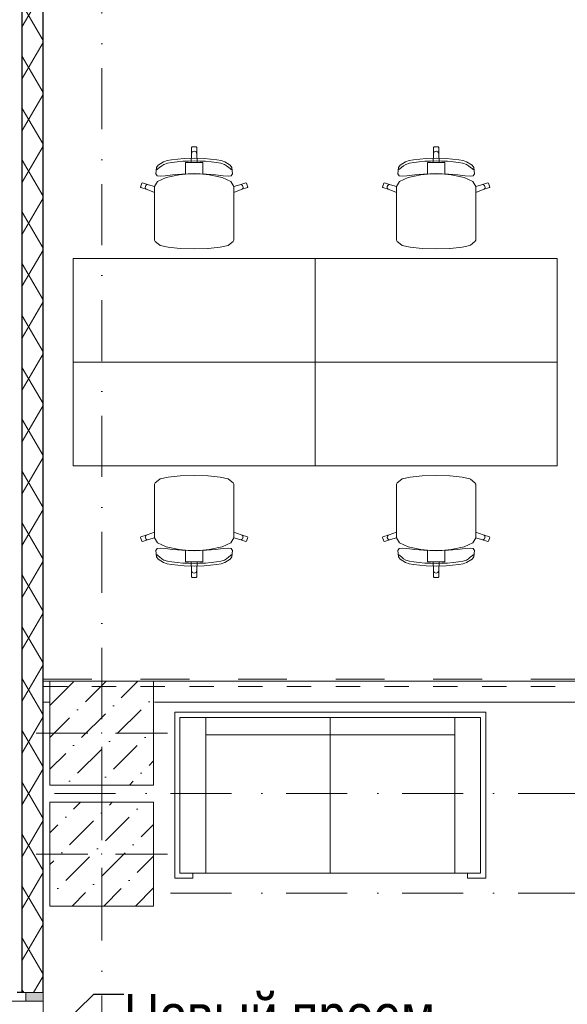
# Model space of a CAD drawing. Header units: millimetres. Extents: x -59761 to 112741, y -57975 to 46221.
# Tile 9 of 256: x -9025 to -5856, y -28218 to -22523. Entities that reach past the tile are written whole.
import ezdxf

# ---------------------------------------------------------------- set-up
doc = ezdxf.new("R2010")
doc.units = ezdxf.units.MM
for name, pattern in [('Wipeout_Contour', [1000, 0, -1000]), ('короткая штриховая', [282.222222, 141.111111, -141.111111]), ('Штриховая', [564.444447, 282.222223, -282.222223]), ('Штрихпунктирная', [670.277762, 352.777767, -176.388884, 0, -141.111112])]:
    doc.linetypes.add(name, pattern=pattern)
for name, color, linetype in [('Аннотация - План мебели', 7, 'Continuous'), ('Интерьер - Мебель', 7, 'Continuous'), ('Конструктив - ГКЛ', 7, 'Continuous'), ('Конструктив - Колонны', 7, 'Continuous'), ('Конструктив - Стены наружние фасад', 7, 'Continuous'), ('Элемент модели - Границы зон', 7, 'Continuous'), ('Элемент Модели - Зона', 7, 'Continuous'), ('Элемент Модели - Оси', 2, 'Continuous')]:
    doc.layers.add(name, color=color, linetype=linetype)
doc.styles.get("Standard").update_dxf_attribs({"font": 'arial.ttf'})
doc.styles.add('СГЕНЕРИР_СТИЛЬ_6', font='ARIALN.TTF')
doc.dimstyles.new('СГЕНЕРИР_СТИЛЬ__4', dxfattribs={"dimtxt": 0.18, "dimasz": 182.4, "dimexe": 0.18, "dimexo": 0.0625, "dimgap": 0.09, "dimtad": 0, "dimtih": 1, "dimtoh": 1, "dimdec": 4, "dimzin": 0, "dimdsep": 46, "dimtxsty": 'Standard', "dimcen": 0.09, "dimadec": 0, "dimazin": 0, "dimtfac": 1, "dimtdec": 4, "dimtmove": 0, "dimatfit": 3, "dimldrblk": 'ARROWHEAD_5', "dimfxl": 1, "dimtolj": 1, "dimtzin": 0, "dimarcsym": 0})
pattern_1 = [(45, (-45000, -54000), (-183.8478, 183.8478), [195, -65, 0, -65]), (45, (-44977.02, -53793.17), (-183.8478, 183.8478), [195, -65, 0, -65])]

# ---------------------------------------------------------------- blocks, each defined once
blk = doc.blocks.new('ARROWHEAD_5')
at = {"linetype": 'Continuous', "lineweight": 0}
blk.add_hatch(color=0, dxfattribs=at).paths.add_polyline_path([(-1, 0.2679), (0, 0), (-1, -0.2679)])
at = {"color": 0, "linetype": 'Continuous', "lineweight": 0}
blk.add_line((0, 0), (-1, 0), dxfattribs=at)

msp = doc.modelspace()

# ---------------------------------------------------------------- linework, layer by layer
at = {"layer": 'Интерьер - Мебель', "color": 7, "linetype": 'Continuous', "lineweight": 15}
for p, q in [((-8030.55, -23262.39), (-8027.53, -23259.4)), ((-8030.55, -23299.28), (-8030.55, -23262.39)), ((-8029.4, -23293.56), (-8026.13, -23288.71)), ((-8027.53, -23259.4), (-8015.46, -23259.4)), ((-8026.13, -23288.71), (-8021.23, -23285.46)), ((-8021.23, -23285.46), (-8015.46, -23284.33)), ((-8003.38, -23259.4), (-8015.46, -23259.4)), ((-8009.68, -23285.46), (-8015.46, -23284.33)), ((-8004.78, -23288.71), (-8009.68, -23285.46)), ((-8001.51, -23293.56), (-8004.78, -23288.71)), ((-8000.36, -23262.39), (-8003.38, -23259.4)), ((-8000.36, -23299.28), (-8000.36, -23262.39)), ((-6630.55, -23262.39), (-6627.53, -23259.4)), ((-6630.55, -23299.28), (-6630.55, -23262.39)), ((-6629.4, -23293.56), (-6626.13, -23288.71)), ((-6627.53, -23259.4), (-6615.46, -23259.4)), ((-6626.13, -23288.71), (-6621.23, -23285.46)), ((-6621.23, -23285.46), (-6615.46, -23284.33)), ((-6603.38, -23259.4), (-6615.46, -23259.4)), ((-6609.68, -23285.46), (-6615.46, -23284.33)), ((-6604.78, -23288.71), (-6609.68, -23285.46)), ((-6601.51, -23293.56), (-6604.78, -23288.71)), ((-6600.36, -23262.39), (-6603.38, -23259.4)), ((-6600.36, -23299.28), (-6600.36, -23262.39)), ((-8223.02, -23365.44), (-8191.99, -23345.38)), ((-8191.99, -23345.38), (-8172.04, -23338.12)), ((-8172.04, -23338.12), (-8146.16, -23333.32)), ((-8143.98, -23348.92), (-8169.93, -23353.86)), ((-8146.16, -23333.32), (-8072.96, -23326.34)), ((-8114, -23345.23), (-8143.98, -23348.92)), ((-8081.55, -23342.69), (-8114, -23345.23)), ((-8048.18, -23341.23), (-8081.55, -23342.69)), ((-8072.96, -23326.34), (-8015.46, -23324.16)), ((-8065.77, -23379.06), (-8065.77, -23349.14)), ((-8065.77, -23349.14), (-8032.35, -23349.14)), ((-8015.46, -23340.76), (-8048.18, -23341.23)), ((-8032.35, -23349.14), (-8030.55, -23299.28)), ((-8032.35, -23349.14), (-8015.46, -23349.14)), ((-8030.55, -23299.28), (-8029.4, -23293.56)), ((-7957.96, -23326.34), (-8015.46, -23324.16)), ((-8015.46, -23340.76), (-7982.73, -23341.23)), ((-7998.56, -23349.14), (-8015.46, -23349.14)), ((-8000.36, -23299.28), (-8001.51, -23293.56)), ((-7998.56, -23349.14), (-8000.36, -23299.28)), ((-7965.14, -23349.14), (-7998.56, -23349.14)), ((-7982.73, -23341.23), (-7949.37, -23342.69)), ((-7965.14, -23379.06), (-7965.14, -23349.14)), ((-7884.75, -23333.32), (-7957.96, -23326.34)), ((-7949.37, -23342.69), (-7916.91, -23345.23)), ((-7916.91, -23345.23), (-7886.93, -23348.92)), ((-7886.93, -23348.92), (-7860.99, -23353.86)), ((-7858.87, -23338.12), (-7884.75, -23333.32)), ((-7838.92, -23345.38), (-7858.87, -23338.12)), ((-7807.89, -23365.44), (-7838.92, -23345.38)), ((-6823.02, -23365.44), (-6791.99, -23345.38)), ((-6791.99, -23345.38), (-6772.04, -23338.12)), ((-6772.04, -23338.12), (-6746.16, -23333.32)), ((-6743.98, -23348.92), (-6769.93, -23353.86)), ((-6746.16, -23333.32), (-6672.96, -23326.34)), ((-6714, -23345.23), (-6743.98, -23348.92)), ((-6681.55, -23342.69), (-6714, -23345.23)), ((-6648.18, -23341.23), (-6681.55, -23342.69)), ((-6672.96, -23326.34), (-6615.46, -23324.16)), ((-6665.77, -23379.06), (-6665.77, -23349.14)), ((-6665.77, -23349.14), (-6632.35, -23349.14)), ((-6615.46, -23340.76), (-6648.18, -23341.23)), ((-6632.35, -23349.14), (-6630.55, -23299.28)), ((-6632.35, -23349.14), (-6615.46, -23349.14)), ((-6630.55, -23299.28), (-6629.4, -23293.56)), ((-6557.96, -23326.34), (-6615.46, -23324.16)), ((-6615.46, -23340.76), (-6582.73, -23341.23)), ((-6598.56, -23349.14), (-6615.46, -23349.14)), ((-6600.36, -23299.28), (-6601.51, -23293.56)), ((-6598.56, -23349.14), (-6600.36, -23299.28)), ((-6565.14, -23349.14), (-6598.56, -23349.14)), ((-6582.73, -23341.23), (-6549.37, -23342.69)), ((-6565.14, -23379.06), (-6565.14, -23349.14)), ((-6484.75, -23333.32), (-6557.96, -23326.34)), ((-6549.37, -23342.69), (-6516.91, -23345.23)), ((-6516.91, -23345.23), (-6486.93, -23348.92)), ((-6486.93, -23348.92), (-6460.99, -23353.86)), ((-6458.87, -23338.12), (-6484.75, -23333.32)), ((-6438.92, -23345.38), (-6458.87, -23338.12)), ((-6407.89, -23365.44), (-6438.92, -23345.38)), ((-8236.85, -23414.71), (-8233.56, -23378.63)), ((-8230.47, -23389.19), (-8234.22, -23391.81)), ((-8233.56, -23378.63), (-8223.02, -23365.44)), ((-8224.22, -23384.04), (-8230.47, -23389.19)), ((-8215.18, -23377.88), (-8224.22, -23384.04)), ((-8203.48, -23367.81), (-8215.18, -23377.88)), ((-8190.28, -23360.13), (-8203.48, -23367.81)), ((-8169.93, -23353.86), (-8190.28, -23360.13)), ((-8065.77, -23417.77), (-8065.77, -23379.06)), ((-7965.14, -23417.77), (-7965.14, -23379.06)), ((-7860.99, -23353.86), (-7840.64, -23360.13)), ((-7840.64, -23360.13), (-7827.44, -23367.81)), ((-7827.44, -23367.81), (-7815.73, -23377.88)), ((-7815.73, -23377.88), (-7806.69, -23384.04)), ((-7797.36, -23378.63), (-7807.89, -23365.44)), ((-7806.69, -23384.04), (-7800.44, -23389.19)), ((-7800.44, -23389.19), (-7796.69, -23391.81)), ((-7794.06, -23414.71), (-7797.36, -23378.63)), ((-6836.85, -23414.71), (-6833.56, -23378.63)), ((-6830.47, -23389.19), (-6834.22, -23391.81)), ((-6833.56, -23378.63), (-6823.02, -23365.44)), ((-6824.22, -23384.04), (-6830.47, -23389.19)), ((-6815.18, -23377.88), (-6824.22, -23384.04)), ((-6803.48, -23367.81), (-6815.18, -23377.88)), ((-6790.28, -23360.13), (-6803.48, -23367.81)), ((-6769.93, -23353.86), (-6790.28, -23360.13)), ((-6665.77, -23417.77), (-6665.77, -23379.06)), ((-6565.14, -23417.77), (-6565.14, -23379.06)), ((-6460.99, -23353.86), (-6440.64, -23360.13)), ((-6440.64, -23360.13), (-6427.44, -23367.81)), ((-6427.44, -23367.81), (-6415.73, -23377.88)), ((-6415.73, -23377.88), (-6406.69, -23384.04)), ((-6397.36, -23378.63), (-6407.89, -23365.44)), ((-6406.69, -23384.04), (-6400.44, -23389.19)), ((-6400.44, -23389.19), (-6396.69, -23391.81)), ((-6394.06, -23414.71), (-6397.36, -23378.63)), ((-8244.61, -23487.67), (-8227.28, -23459.81)), ((-8230.14, -23426.26), (-8236.85, -23414.71)), ((-8212.91, -23429.31), (-8230.14, -23426.26)), ((-8227.28, -23459.81), (-8177.58, -23436.03)), ((-8184, -23426.72), (-8212.91, -23429.31)), ((-8138.69, -23420.9), (-8184, -23426.72)), ((-8177.58, -23436.03), (-8103.19, -23420.15)), ((-8087.75, -23416.23), (-8138.69, -23420.9)), ((-8103.19, -23420.15), (-8065.77, -23417.77)), ((-8015.46, -23413.9), (-8087.75, -23416.23)), ((-8065.77, -23417.77), (-8015.46, -23414.57)), ((-8015.46, -23413.9), (-7943.16, -23416.23)), ((-7965.14, -23417.77), (-8015.46, -23414.57)), ((-7927.72, -23420.15), (-7965.14, -23417.77)), ((-7943.16, -23416.23), (-7892.23, -23420.9)), ((-7853.34, -23436.03), (-7927.72, -23420.15)), ((-7892.23, -23420.9), (-7846.92, -23426.72)), ((-7803.64, -23459.81), (-7853.34, -23436.03)), ((-7846.92, -23426.72), (-7818, -23429.31)), ((-7818, -23429.31), (-7800.78, -23426.26)), ((-7786.31, -23487.67), (-7803.64, -23459.81)), ((-7800.78, -23426.26), (-7794.06, -23414.71)), ((-6844.61, -23487.67), (-6827.28, -23459.81)), ((-6830.14, -23426.26), (-6836.85, -23414.71)), ((-6812.91, -23429.31), (-6830.14, -23426.26)), ((-6827.28, -23459.81), (-6777.58, -23436.03)), ((-6784, -23426.72), (-6812.91, -23429.31)), ((-6738.69, -23420.9), (-6784, -23426.72)), ((-6777.58, -23436.03), (-6703.19, -23420.15)), ((-6687.75, -23416.23), (-6738.69, -23420.9)), ((-6703.19, -23420.15), (-6665.77, -23417.77)), ((-6615.46, -23413.9), (-6687.75, -23416.23)), ((-6665.77, -23417.77), (-6615.46, -23414.57)), ((-6615.46, -23413.9), (-6543.16, -23416.23)), ((-6565.14, -23417.77), (-6615.46, -23414.57)), ((-6527.72, -23420.15), (-6565.14, -23417.77)), ((-6543.16, -23416.23), (-6492.23, -23420.9)), ((-6453.34, -23436.03), (-6527.72, -23420.15)), ((-6492.23, -23420.9), (-6446.92, -23426.72)), ((-6403.64, -23459.81), (-6453.34, -23436.03)), ((-6446.92, -23426.72), (-6418, -23429.31)), ((-6418, -23429.31), (-6400.78, -23426.26)), ((-6386.31, -23487.67), (-6403.64, -23459.81)), ((-6400.78, -23426.26), (-6394.06, -23414.71)), ((-8325.46, -23491.27), (-8317.99, -23468.51)), ((-8323.52, -23495.04), (-8325.46, -23491.27)), ((-8288.11, -23506.44), (-8323.52, -23495.04)), ((-8317.99, -23468.51), (-8314.19, -23466.59)), ((-8314.19, -23466.59), (-8278.78, -23477.99)), ((-8298.49, -23493.39), (-8297.8, -23487.59)), ((-8296.89, -23499.01), (-8298.49, -23493.39)), ((-8297.8, -23487.59), (-8294.92, -23482.5)), ((-8293.24, -23503.59), (-8296.89, -23499.01)), ((-8294.92, -23482.5), (-8290.29, -23478.89)), ((-8288.11, -23506.44), (-8293.24, -23503.59)), ((-8290.29, -23478.89), (-8284.63, -23477.3)), ((-8244.73, -23522.12), (-8288.11, -23506.44)), ((-8284.63, -23477.3), (-8278.78, -23477.99)), ((-8278.78, -23477.99), (-8244.61, -23487.67)), ((-8244.73, -23487.86), (-8244.61, -23487.67)), ((-8244.73, -23487.86), (-8244.73, -23522.12)), ((-7752.14, -23477.99), (-7786.31, -23487.67)), ((-7786.18, -23487.86), (-7786.31, -23487.67)), ((-7786.18, -23487.86), (-7786.18, -23522.12)), ((-7786.18, -23522.12), (-7742.81, -23506.44)), ((-7716.72, -23466.59), (-7752.14, -23477.99)), ((-7746.29, -23477.3), (-7752.14, -23477.99)), ((-7740.62, -23478.89), (-7746.29, -23477.3)), ((-7742.81, -23506.44), (-7707.39, -23495.04)), ((-7742.81, -23506.44), (-7737.67, -23503.59)), ((-7735.99, -23482.5), (-7740.62, -23478.89)), ((-7737.67, -23503.59), (-7734.02, -23499.01)), ((-7733.12, -23487.59), (-7735.99, -23482.5)), ((-7734.02, -23499.01), (-7732.42, -23493.39)), ((-7732.42, -23493.39), (-7733.12, -23487.59)), ((-7712.92, -23468.51), (-7716.72, -23466.59)), ((-7705.46, -23491.27), (-7712.92, -23468.51)), ((-7707.39, -23495.04), (-7705.46, -23491.27)), ((-6925.46, -23491.27), (-6917.99, -23468.51)), ((-6923.52, -23495.04), (-6925.46, -23491.27)), ((-6888.11, -23506.44), (-6923.52, -23495.04)), ((-6917.99, -23468.51), (-6914.19, -23466.59)), ((-6914.19, -23466.59), (-6878.78, -23477.99)), ((-6898.49, -23493.39), (-6897.8, -23487.59)), ((-6896.89, -23499.01), (-6898.49, -23493.39)), ((-6897.8, -23487.59), (-6894.92, -23482.5)), ((-6893.24, -23503.59), (-6896.89, -23499.01)), ((-6894.92, -23482.5), (-6890.29, -23478.89)), ((-6888.11, -23506.44), (-6893.24, -23503.59)), ((-6890.29, -23478.89), (-6884.63, -23477.3)), ((-6844.73, -23522.12), (-6888.11, -23506.44)), ((-6884.63, -23477.3), (-6878.78, -23477.99)), ((-6878.78, -23477.99), (-6844.61, -23487.67)), ((-6844.73, -23487.86), (-6844.61, -23487.67)), ((-6844.73, -23487.86), (-6844.73, -23522.12)), ((-6352.14, -23477.99), (-6386.31, -23487.67)), ((-6386.18, -23487.86), (-6386.31, -23487.67)), ((-6386.18, -23487.86), (-6386.18, -23522.12)), ((-6386.18, -23522.12), (-6342.81, -23506.44)), ((-6316.72, -23466.59), (-6352.14, -23477.99)), ((-6346.29, -23477.3), (-6352.14, -23477.99)), ((-6340.62, -23478.89), (-6346.29, -23477.3)), ((-6342.81, -23506.44), (-6307.39, -23495.04)), ((-6342.81, -23506.44), (-6337.67, -23503.59)), ((-6335.99, -23482.5), (-6340.62, -23478.89)), ((-6337.67, -23503.59), (-6334.02, -23499.01)), ((-6333.12, -23487.59), (-6335.99, -23482.5)), ((-6334.02, -23499.01), (-6332.42, -23493.39)), ((-6332.42, -23493.39), (-6333.12, -23487.59)), ((-6312.92, -23468.51), (-6316.72, -23466.59)), ((-6305.46, -23491.27), (-6312.92, -23468.51)), ((-6307.39, -23495.04), (-6305.46, -23491.27)), ((-8244.73, -23731.23), (-8244.73, -23522.12)), ((-7786.18, -23731.23), (-7786.18, -23522.12)), ((-6844.73, -23731.23), (-6844.73, -23522.12)), ((-6386.18, -23731.23), (-6386.18, -23522.12)), ((-8244.73, -23767.31), (-8244.73, -23731.23)), ((-7786.18, -23767.31), (-7786.18, -23731.23)), ((-6844.73, -23767.31), (-6844.73, -23731.23)), ((-6386.18, -23767.31), (-6386.18, -23731.23)), ((-8244.73, -23798.35), (-8244.73, -23767.31)), ((-8240.18, -23806.95), (-8244.73, -23798.35)), ((-7790.73, -23806.95), (-7786.18, -23798.35)), ((-7786.18, -23798.35), (-7786.18, -23767.31)), ((-6844.73, -23798.35), (-6844.73, -23767.31)), ((-6840.18, -23806.95), (-6844.73, -23798.35)), ((-6390.73, -23806.95), (-6386.18, -23798.35)), ((-6386.18, -23798.35), (-6386.18, -23767.31)), ((-8213.38, -23828.11), (-8240.18, -23806.95)), ((-8211.25, -23828.99), (-8213.38, -23828.11)), ((-8165.31, -23839.68), (-8211.25, -23828.99)), ((-8096.55, -23846.82), (-8165.31, -23839.68)), ((-8095.49, -23846.92), (-8096.55, -23846.82)), ((-8015.46, -23849.4), (-8095.49, -23846.92)), ((-8015.46, -23849.4), (-7935.42, -23846.92)), ((-7935.42, -23846.92), (-7934.36, -23846.82)), ((-7934.36, -23846.82), (-7865.61, -23839.68)), ((-7865.61, -23839.68), (-7819.67, -23828.99)), ((-7819.67, -23828.99), (-7817.53, -23828.11)), ((-7817.53, -23828.11), (-7790.73, -23806.95)), ((-6813.38, -23828.11), (-6840.18, -23806.95)), ((-6811.25, -23828.99), (-6813.38, -23828.11)), ((-6765.31, -23839.68), (-6811.25, -23828.99)), ((-6696.55, -23846.82), (-6765.31, -23839.68)), ((-6695.49, -23846.92), (-6696.55, -23846.82)), ((-6615.46, -23849.4), (-6695.49, -23846.92)), ((-6615.46, -23849.4), (-6535.42, -23846.92)), ((-6535.42, -23846.92), (-6534.36, -23846.82)), ((-6534.36, -23846.82), (-6465.61, -23839.68)), ((-6465.61, -23839.68), (-6419.67, -23828.99)), ((-6419.67, -23828.99), (-6417.53, -23828.11)), ((-6417.53, -23828.11), (-6390.73, -23806.95)), ((-8165.31, -25169.12), (-8211.25, -25179.81)), ((-8096.55, -25161.97), (-8165.31, -25169.12)), ((-8095.49, -25161.87), (-8096.55, -25161.97)), ((-8015.46, -25159.4), (-8095.49, -25161.87)), ((-8015.46, -25159.4), (-7935.42, -25161.87)), ((-7935.42, -25161.87), (-7934.36, -25161.97)), ((-7934.36, -25161.97), (-7865.61, -25169.12)), ((-7865.61, -25169.12), (-7819.67, -25179.81)), ((-6765.31, -25169.12), (-6811.25, -25179.81)), ((-6696.55, -25161.97), (-6765.31, -25169.12)), ((-6695.49, -25161.87), (-6696.55, -25161.97)), ((-6615.46, -25159.4), (-6695.49, -25161.87)), ((-6615.46, -25159.4), (-6535.42, -25161.87)), ((-6535.42, -25161.87), (-6534.36, -25161.97)), ((-6534.36, -25161.97), (-6465.61, -25169.12)), ((-6465.61, -25169.12), (-6419.67, -25179.81)), ((-8240.18, -25201.84), (-8244.73, -25210.44)), ((-8244.73, -25210.44), (-8244.73, -25241.48)), ((-8213.38, -25180.68), (-8240.18, -25201.84)), ((-8211.25, -25179.81), (-8213.38, -25180.68)), ((-7819.67, -25179.81), (-7817.53, -25180.68)), ((-7817.53, -25180.68), (-7790.73, -25201.84)), ((-7790.73, -25201.84), (-7786.18, -25210.44)), ((-7786.18, -25210.44), (-7786.18, -25241.48)), ((-6840.18, -25201.84), (-6844.73, -25210.44)), ((-6844.73, -25210.44), (-6844.73, -25241.48)), ((-6813.38, -25180.68), (-6840.18, -25201.84)), ((-6811.25, -25179.81), (-6813.38, -25180.68)), ((-6419.67, -25179.81), (-6417.53, -25180.68)), ((-6417.53, -25180.68), (-6390.73, -25201.84)), ((-6390.73, -25201.84), (-6386.18, -25210.44)), ((-6386.18, -25210.44), (-6386.18, -25241.48)), ((-8244.73, -25241.48), (-8244.73, -25277.56)), ((-8244.73, -25277.56), (-8244.73, -25486.67)), ((-7786.18, -25241.48), (-7786.18, -25277.56)), ((-7786.18, -25277.56), (-7786.18, -25486.67)), ((-6844.73, -25241.48), (-6844.73, -25277.56)), ((-6844.73, -25277.56), (-6844.73, -25486.67)), ((-6386.18, -25241.48), (-6386.18, -25277.56)), ((-6386.18, -25277.56), (-6386.18, -25486.67)), ((-8288.11, -25502.35), (-8323.52, -25513.75)), ((-8296.89, -25509.79), (-8298.49, -25515.4)), ((-8293.24, -25505.2), (-8296.89, -25509.79)), ((-8288.11, -25502.35), (-8293.24, -25505.2)), ((-8244.73, -25486.67), (-8288.11, -25502.35)), ((-8244.73, -25520.93), (-8244.73, -25486.67)), ((-7786.18, -25520.93), (-7786.18, -25486.67)), ((-7786.18, -25486.67), (-7742.81, -25502.35)), ((-7742.81, -25502.35), (-7737.67, -25505.2)), ((-7742.81, -25502.35), (-7707.39, -25513.75)), ((-7737.67, -25505.2), (-7734.02, -25509.79)), ((-7734.02, -25509.79), (-7732.42, -25515.4)), ((-6888.11, -25502.35), (-6923.52, -25513.75)), ((-6896.89, -25509.79), (-6898.49, -25515.4)), ((-6893.24, -25505.2), (-6896.89, -25509.79)), ((-6888.11, -25502.35), (-6893.24, -25505.2)), ((-6844.73, -25486.67), (-6888.11, -25502.35)), ((-6844.73, -25520.93), (-6844.73, -25486.67)), ((-6386.18, -25520.93), (-6386.18, -25486.67)), ((-6386.18, -25486.67), (-6342.81, -25502.35)), ((-6342.81, -25502.35), (-6337.67, -25505.2)), ((-6342.81, -25502.35), (-6307.39, -25513.75)), ((-6337.67, -25505.2), (-6334.02, -25509.79)), ((-6334.02, -25509.79), (-6332.42, -25515.4)), ((-8323.52, -25513.75), (-8325.46, -25517.52)), ((-8325.46, -25517.52), (-8317.99, -25540.28)), ((-8317.99, -25540.28), (-8314.19, -25542.2)), ((-8314.19, -25542.2), (-8278.78, -25530.8)), ((-8298.49, -25515.4), (-8297.8, -25521.2)), ((-8297.8, -25521.2), (-8294.92, -25526.29)), ((-8294.92, -25526.29), (-8290.29, -25529.9)), ((-8290.29, -25529.9), (-8284.63, -25531.49)), ((-8284.63, -25531.49), (-8278.78, -25530.8)), ((-8278.78, -25530.8), (-8244.61, -25521.12)), ((-8244.73, -25520.93), (-8244.61, -25521.12)), ((-8244.61, -25521.12), (-8227.28, -25548.98)), ((-8227.28, -25548.98), (-8177.58, -25572.76)), ((-7803.64, -25548.98), (-7853.34, -25572.76)), ((-7786.31, -25521.12), (-7803.64, -25548.98)), ((-7786.18, -25520.93), (-7786.31, -25521.12)), ((-7752.14, -25530.8), (-7786.31, -25521.12)), ((-7746.29, -25531.49), (-7752.14, -25530.8)), ((-7716.72, -25542.2), (-7752.14, -25530.8)), ((-7740.62, -25529.9), (-7746.29, -25531.49)), ((-7735.99, -25526.29), (-7740.62, -25529.9)), ((-7733.12, -25521.2), (-7735.99, -25526.29)), ((-7732.42, -25515.4), (-7733.12, -25521.2)), ((-7712.92, -25540.28), (-7716.72, -25542.2)), ((-7705.46, -25517.52), (-7712.92, -25540.28)), ((-7707.39, -25513.75), (-7705.46, -25517.52)), ((-6923.52, -25513.75), (-6925.46, -25517.52)), ((-6925.46, -25517.52), (-6917.99, -25540.28)), ((-6917.99, -25540.28), (-6914.19, -25542.2)), ((-6914.19, -25542.2), (-6878.78, -25530.8)), ((-6898.49, -25515.4), (-6897.8, -25521.2)), ((-6897.8, -25521.2), (-6894.92, -25526.29)), ((-6894.92, -25526.29), (-6890.29, -25529.9)), ((-6890.29, -25529.9), (-6884.63, -25531.49)), ((-6884.63, -25531.49), (-6878.78, -25530.8)), ((-6878.78, -25530.8), (-6844.61, -25521.12)), ((-6844.73, -25520.93), (-6844.61, -25521.12)), ((-6844.61, -25521.12), (-6827.28, -25548.98)), ((-6827.28, -25548.98), (-6777.58, -25572.76)), ((-6403.64, -25548.98), (-6453.34, -25572.76)), ((-6386.31, -25521.12), (-6403.64, -25548.98)), ((-6386.18, -25520.93), (-6386.31, -25521.12)), ((-6352.14, -25530.8), (-6386.31, -25521.12)), ((-6346.29, -25531.49), (-6352.14, -25530.8)), ((-6316.72, -25542.2), (-6352.14, -25530.8)), ((-6340.62, -25529.9), (-6346.29, -25531.49)), ((-6335.99, -25526.29), (-6340.62, -25529.9)), ((-6333.12, -25521.2), (-6335.99, -25526.29)), ((-6332.42, -25515.4), (-6333.12, -25521.2)), ((-6312.92, -25540.28), (-6316.72, -25542.2)), ((-6305.46, -25517.52), (-6312.92, -25540.28)), ((-6307.39, -25513.75), (-6305.46, -25517.52)), ((-8230.14, -25582.53), (-8236.85, -25594.08)), ((-8236.85, -25594.08), (-8233.56, -25630.16)), ((-8230.47, -25619.6), (-8234.22, -25616.98)), ((-8224.22, -25624.75), (-8230.47, -25619.6)), ((-8212.91, -25579.48), (-8230.14, -25582.53)), ((-8215.18, -25630.91), (-8224.22, -25624.75)), ((-8184, -25582.07), (-8212.91, -25579.48)), ((-8138.69, -25587.9), (-8184, -25582.07)), ((-8177.58, -25572.76), (-8103.19, -25588.65)), ((-8087.75, -25592.56), (-8138.69, -25587.9)), ((-8103.19, -25588.65), (-8065.77, -25591.02)), ((-8015.46, -25594.89), (-8087.75, -25592.56)), ((-8065.77, -25591.02), (-8015.46, -25594.22)), ((-8065.77, -25591.02), (-8065.77, -25629.73)), ((-7965.14, -25591.02), (-8015.46, -25594.22)), ((-8015.46, -25594.89), (-7943.16, -25592.56)), ((-7927.72, -25588.65), (-7965.14, -25591.02)), ((-7965.14, -25591.02), (-7965.14, -25629.73)), ((-7943.16, -25592.56), (-7892.23, -25587.9)), ((-7853.34, -25572.76), (-7927.72, -25588.65)), ((-7892.23, -25587.9), (-7846.92, -25582.07)), ((-7846.92, -25582.07), (-7818, -25579.48)), ((-7818, -25579.48), (-7800.78, -25582.53)), ((-7815.73, -25630.91), (-7806.69, -25624.75)), ((-7806.69, -25624.75), (-7800.44, -25619.6)), ((-7800.78, -25582.53), (-7794.06, -25594.08)), ((-7800.44, -25619.6), (-7796.69, -25616.98)), ((-7794.06, -25594.08), (-7797.36, -25630.16)), ((-6830.14, -25582.53), (-6836.85, -25594.08)), ((-6836.85, -25594.08), (-6833.56, -25630.16)), ((-6830.47, -25619.6), (-6834.22, -25616.98)), ((-6824.22, -25624.75), (-6830.47, -25619.6)), ((-6812.91, -25579.48), (-6830.14, -25582.53)), ((-6815.18, -25630.91), (-6824.22, -25624.75)), ((-6784, -25582.07), (-6812.91, -25579.48)), ((-6738.69, -25587.9), (-6784, -25582.07)), ((-6777.58, -25572.76), (-6703.19, -25588.65)), ((-6687.75, -25592.56), (-6738.69, -25587.9)), ((-6703.19, -25588.65), (-6665.77, -25591.02)), ((-6615.46, -25594.89), (-6687.75, -25592.56)), ((-6665.77, -25591.02), (-6615.46, -25594.22)), ((-6665.77, -25591.02), (-6665.77, -25629.73)), ((-6565.14, -25591.02), (-6615.46, -25594.22)), ((-6615.46, -25594.89), (-6543.16, -25592.56)), ((-6527.72, -25588.65), (-6565.14, -25591.02)), ((-6565.14, -25591.02), (-6565.14, -25629.73)), ((-6543.16, -25592.56), (-6492.23, -25587.9)), ((-6453.34, -25572.76), (-6527.72, -25588.65)), ((-6492.23, -25587.9), (-6446.92, -25582.07)), ((-6446.92, -25582.07), (-6418, -25579.48)), ((-6418, -25579.48), (-6400.78, -25582.53)), ((-6415.73, -25630.91), (-6406.69, -25624.75)), ((-6406.69, -25624.75), (-6400.44, -25619.6)), ((-6400.78, -25582.53), (-6394.06, -25594.08)), ((-6400.44, -25619.6), (-6396.69, -25616.98)), ((-6394.06, -25594.08), (-6397.36, -25630.16)), ((-8233.56, -25630.16), (-8223.02, -25643.35)), ((-8223.02, -25643.35), (-8191.99, -25663.41)), ((-8203.48, -25640.98), (-8215.18, -25630.91)), ((-8190.28, -25648.66), (-8203.48, -25640.98)), ((-8191.99, -25663.41), (-8172.04, -25670.67)), ((-8169.93, -25654.93), (-8190.28, -25648.66)), ((-8172.04, -25670.67), (-8146.16, -25675.47)), ((-8143.98, -25659.87), (-8169.93, -25654.93)), ((-8146.16, -25675.47), (-8072.96, -25682.45)), ((-8114, -25663.56), (-8143.98, -25659.87)), ((-8081.55, -25666.1), (-8114, -25663.56)), ((-8048.18, -25667.56), (-8081.55, -25666.1)), ((-8072.96, -25682.45), (-8015.46, -25684.63)), ((-8065.77, -25629.73), (-8065.77, -25659.65)), ((-8065.77, -25659.65), (-8032.35, -25659.65)), ((-8015.46, -25668.03), (-8048.18, -25667.56)), ((-8032.35, -25659.65), (-8015.46, -25659.65)), ((-8032.35, -25659.65), (-8030.55, -25709.51)), ((-7998.56, -25659.65), (-8015.46, -25659.65)), ((-8015.46, -25668.03), (-7982.73, -25667.56)), ((-7957.96, -25682.45), (-8015.46, -25684.63)), ((-7998.56, -25659.65), (-8000.36, -25709.51)), ((-7965.14, -25659.65), (-7998.56, -25659.65)), ((-7982.73, -25667.56), (-7949.37, -25666.1)), ((-7965.14, -25629.73), (-7965.14, -25659.65)), ((-7884.75, -25675.47), (-7957.96, -25682.45)), ((-7949.37, -25666.1), (-7916.91, -25663.56)), ((-7916.91, -25663.56), (-7886.93, -25659.87)), ((-7886.93, -25659.87), (-7860.99, -25654.93)), ((-7858.87, -25670.67), (-7884.75, -25675.47)), ((-7860.99, -25654.93), (-7840.64, -25648.66)), ((-7838.92, -25663.41), (-7858.87, -25670.67)), ((-7840.64, -25648.66), (-7827.44, -25640.98)), ((-7807.89, -25643.35), (-7838.92, -25663.41)), ((-7827.44, -25640.98), (-7815.73, -25630.91)), ((-7797.36, -25630.16), (-7807.89, -25643.35)), ((-6833.56, -25630.16), (-6823.02, -25643.35)), ((-6823.02, -25643.35), (-6791.99, -25663.41)), ((-6803.48, -25640.98), (-6815.18, -25630.91)), ((-6790.28, -25648.66), (-6803.48, -25640.98)), ((-6791.99, -25663.41), (-6772.04, -25670.67)), ((-6769.93, -25654.93), (-6790.28, -25648.66)), ((-6772.04, -25670.67), (-6746.16, -25675.47)), ((-6743.98, -25659.87), (-6769.93, -25654.93)), ((-6746.16, -25675.47), (-6672.96, -25682.45)), ((-6714, -25663.56), (-6743.98, -25659.87)), ((-6681.55, -25666.1), (-6714, -25663.56)), ((-6648.18, -25667.56), (-6681.55, -25666.1)), ((-6672.96, -25682.45), (-6615.46, -25684.63)), ((-6665.77, -25629.73), (-6665.77, -25659.65)), ((-6665.77, -25659.65), (-6632.35, -25659.65)), ((-6615.46, -25668.03), (-6648.18, -25667.56)), ((-6632.35, -25659.65), (-6615.46, -25659.65)), ((-6632.35, -25659.65), (-6630.55, -25709.51)), ((-6598.56, -25659.65), (-6615.46, -25659.65)), ((-6615.46, -25668.03), (-6582.73, -25667.56)), ((-6557.96, -25682.45), (-6615.46, -25684.63)), ((-6598.56, -25659.65), (-6600.36, -25709.51)), ((-6565.14, -25659.65), (-6598.56, -25659.65)), ((-6582.73, -25667.56), (-6549.37, -25666.1)), ((-6565.14, -25629.73), (-6565.14, -25659.65)), ((-6484.75, -25675.47), (-6557.96, -25682.45)), ((-6549.37, -25666.1), (-6516.91, -25663.56)), ((-6516.91, -25663.56), (-6486.93, -25659.87)), ((-6486.93, -25659.87), (-6460.99, -25654.93)), ((-6458.87, -25670.67), (-6484.75, -25675.47)), ((-6460.99, -25654.93), (-6440.64, -25648.66)), ((-6438.92, -25663.41), (-6458.87, -25670.67)), ((-6440.64, -25648.66), (-6427.44, -25640.98)), ((-6407.89, -25643.35), (-6438.92, -25663.41)), ((-6427.44, -25640.98), (-6415.73, -25630.91)), ((-6397.36, -25630.16), (-6407.89, -25643.35)), ((-8030.55, -25709.51), (-8029.4, -25715.23)), ((-8030.55, -25709.51), (-8030.55, -25746.4)), ((-8029.4, -25715.23), (-8026.13, -25720.08)), ((-8026.13, -25720.08), (-8021.23, -25723.33)), ((-8021.23, -25723.33), (-8015.46, -25724.47)), ((-8009.68, -25723.33), (-8015.46, -25724.47)), ((-8004.78, -25720.08), (-8009.68, -25723.33)), ((-8001.51, -25715.23), (-8004.78, -25720.08)), ((-8000.36, -25709.51), (-8001.51, -25715.23)), ((-8000.36, -25709.51), (-8000.36, -25746.4)), ((-6630.55, -25709.51), (-6629.4, -25715.23)), ((-6630.55, -25709.51), (-6630.55, -25746.4)), ((-6629.4, -25715.23), (-6626.13, -25720.08)), ((-6626.13, -25720.08), (-6621.23, -25723.33)), ((-6621.23, -25723.33), (-6615.46, -25724.47)), ((-6609.68, -25723.33), (-6615.46, -25724.47)), ((-6604.78, -25720.08), (-6609.68, -25723.33)), ((-6601.51, -25715.23), (-6604.78, -25720.08)), ((-6600.36, -25709.51), (-6601.51, -25715.23)), ((-6600.36, -25709.51), (-6600.36, -25746.4)), ((-8030.55, -25746.4), (-8027.53, -25749.4)), ((-8027.53, -25749.4), (-8015.46, -25749.4)), ((-8003.38, -25749.4), (-8015.46, -25749.4)), ((-8000.36, -25746.4), (-8003.38, -25749.4)), ((-6630.55, -25746.4), (-6627.53, -25749.4)), ((-6627.53, -25749.4), (-6615.46, -25749.4)), ((-6603.38, -25749.4), (-6615.46, -25749.4)), ((-6600.36, -25746.4), (-6603.38, -25749.4)), ((-6328.16, -26529.62), (-8128.16, -26529.62)), ((-8128.16, -27489.62), (-8128.16, -26529.62)), ((-6328.16, -27489.62), (-6328.16, -26529.62)), ((-8098.16, -27459.62), (-8098.16, -26559.62)), ((-8098.16, -26559.62), (-6358.16, -26559.62)), ((-7948.16, -27459.62), (-7948.16, -26559.62)), ((-7228.16, -27459.62), (-7228.16, -26559.62)), ((-6508.16, -27459.62), (-6508.16, -26559.62)), ((-6358.16, -26559.62), (-6358.16, -27459.62)), ((-6508.16, -26659.62), (-7948.16, -26659.62)), ((-8128.16, -27489.62), (-8023.16, -27489.62)), ((-6358.16, -27459.62), (-8098.16, -27459.62)), ((-8023.16, -27489.62), (-8023.16, -27459.62)), ((-6433.16, -27489.62), (-6433.16, -27459.62)), ((-6328.16, -27489.62), (-6433.16, -27489.62))]:
    msp.add_line(p, q, dxfattribs=at)
at = {"layer": 'Интерьер - Мебель', "color": 7, "linetype": 'Continuous', "lineweight": 15, "flags": 128}
for points in [[(-8715.46, -24504.4), (-7315.46, -24504.4), (-7315.46, -23904.4), (-8715.46, -23904.4)], [(-7315.46, -24504.4), (-5915.46, -24504.4), (-5915.46, -23904.4), (-7315.46, -23904.4)], [(-8715.46, -24504.4), (-7315.46, -24504.4), (-7315.46, -25104.4), (-8715.46, -25104.4)], [(-7315.46, -24504.4), (-5915.46, -24504.4), (-5915.46, -25104.4), (-7315.46, -25104.4)]]:
    msp.add_lwpolyline(points, close=True, dxfattribs=at)
at = {"layer": 'Конструктив - Стены наружние фасад', "color": 7, "linetype": 'Continuous', "lineweight": 5}
for q in [(-9878, -28200.39), (-8890, -28200.39)]:
    msp.add_line((-8990, -28200.39), q, dxfattribs=at)
msp.add_arc((-8990, -28200.39), 888, 180, 270, dxfattribs=at)
at = {"layer": 'Элемент Модели - Зона', "color": 253, "linetype": 'Штриховая', "lineweight": 15, "flags": 128}
for points in [[(-8890, -26337.5), (180, -26337.5), (180, -18300), (-300, -18300), (-300, -17920), (-8250, -17920), (-8250, -18300), (-8850, -18300), (-8850, -17920), (-8890, -17920)], [(-8850, -26462.5), (-8890, -26462.5), (-8890, -35700), (300, -35700), (22804.74, -35700), (22804.74, -30917.04), (26685.92, -27035.86), (26700.06, -27050), (26720.02, -27050), (26720.02, -27030), (26680.06, -27030), (26680.06, -26966.28), (22804.74, -23090.96), (22804.74, -20310.5), (20654.74, -20310.5), (20654.74, -17920), (18300, -17920), (18300, -18300), (17700, -18300), (17700, -17920), (9300, -17920), (9300, -18300), (8843.73, -18300), (8843.73, -19745.4), (5659.84, -22929.3), (300, -22929.3), (300, -26350), (300, -26462.5), (300, -26950), (-300, -26950), (-300, -26462.5), (-8250, -26462.5), (-8250, -26950), (-8850, -26950)], [(-8250, -27650), (-8850, -27650), (-8850, -27050), (-8250, -27050)]]:
    msp.add_lwpolyline(points, close=True, dxfattribs=at)
at = {"layer": 'Элемент Модели - Оси', "color": 7, "linetype": 'Штрихпунктирная', "lineweight": 15}
for p, q in [((-8550, 38200), (-8550, -55975)), ((-57760.58, -26425), (110650, -26425)), ((-57760.58, -27000), (110650, -27000)), ((-57760.58, -27575), (110650, -27575))]:
    msp.add_line(p, q, dxfattribs=at)

# ---------------------------------------------------------------- texts
at = {"layer": 'Аннотация - План мебели', "color": 7, "linetype": 'Continuous', "lineweight": 0, "insert": (-8422.67, -28159.65), "char_height": 250, "attachment_point": 1, "style": 'СГЕНЕРИР_СТИЛЬ_6'}
msp.add_mtext('\\A1;{\\pql;\\fArial Narrow|b0|i0|c204|p34;Новый проем}', dxfattribs=at)

# ---------------------------------------------------------------- next in the draw order: wipeouts: each hides what was drawn before it
at = {"color": 254, "linetype": 'Wipeout_Contour', "lineweight": 0, "ltscale": 9893126.466846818}
msp.add_wipeout([(-8245, -26470), (-305, -26470), (-305, -26350), (-8245, -26350)], dxfattribs=at).dxf.layer = 'Конструктив - ГКЛ'
at = {"color": 254, "linetype": 'Wipeout_Contour', "lineweight": 0, "ltscale": 9876641.138697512}
msp.add_wipeout([(-8850, -27650), (-8250, -27650), (-8250, -27050), (-8850, -27050)], dxfattribs=at).dxf.layer = 'Конструктив - Колонны'
at = {"color": 254, "linetype": 'Wipeout_Contour', "lineweight": 0, "ltscale": 9872890.854781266}
msp.add_wipeout([(-9010, -17900), (-9010, -28150.39), (-8890, -28150.39), (-8890, -17900)], dxfattribs=at).dxf.layer = 'Конструктив - Стены наружние фасад'

# ---------------------------------------------------------------- next in the draw order: hatches: boundary and pattern name
at = {"layer": 'Конструктив - Колонны', "linetype": 'Continuous', "lineweight": 15}
h = msp.add_hatch(dxfattribs=at)
h.set_pattern_fill('БЕТОН_01_000D', style=0, pattern_type=2)
h.set_pattern_definition(pattern_1)
h.paths.add_polyline_path([(-8850, -27650), (-8250, -27650), (-8250, -27050), (-8850, -27050)])
at = {"layer": 'Конструктив - Стены наружние фасад', "linetype": 'Continuous', "lineweight": 5}
h = msp.add_hatch(dxfattribs=at)
h.set_pattern_fill('ИЗОЛЯЦИЯ_02_000D', style=0, pattern_type=2)
h.set_pattern_definition([(60, (-45000, -54000), (-129.9038, 75), []), (120, (-45000, -54000), (129.9038, 75), [])])
h.paths.add_polyline_path([(-9010, -17900), (-9010, -28150.39), (-8890, -28150.39), (-8890, -17900)])
at = {"layer": 'Конструктив - Стены наружние фасад', "linetype": 'Continuous', "lineweight": 0}
msp.add_hatch(color=255, dxfattribs=at).paths.add_polyline_path([(-8990, -28150.39), (-8990, -28200.39), (-8890, -28200.39), (-8890, -28150.39)])

# ---------------------------------------------------------------- next in the draw order: linework, layer by layer
at = {"layer": 'Конструктив - ГКЛ', "color": 7, "linetype": 'Continuous', "lineweight": 15, "flags": 128}
for points in [[(-305, -26350), (-8250, -26350)], [(-8245, -26470), (-305, -26470)]]:
    msp.add_lwpolyline(points, dxfattribs=at)
at = {"layer": 'Конструктив - Колонны', "color": 7, "linetype": 'Continuous', "lineweight": 0}
for p, q in [((-8550, -27270), (-8550, -26970)), ((-8630, -27350), (-8930, -27350)), ((-8470, -27350), (-8170, -27350)), ((-8550, -27430), (-8550, -27730))]:
    msp.add_line(p, q, dxfattribs=at)
at = {"layer": 'Конструктив - Колонны', "color": 7, "linetype": 'Continuous', "lineweight": 15, "flags": 128}
msp.add_lwpolyline([(-8850, -27650), (-8250, -27650), (-8250, -27050), (-8850, -27050)], close=True, dxfattribs=at)
at = {"layer": 'Конструктив - Колонны', "color": 7, "linetype": 'Continuous', "lineweight": 0}
msp.add_point((-8550, -27350), dxfattribs=at)
at = {"layer": 'Конструктив - Стены наружние фасад', "color": 7, "linetype": 'Continuous', "lineweight": 30}
for q in [(-9010, -17900), (-9040, -28150.39), (-9040, -28150.39)]:
    msp.add_line((-9010, -28150.39), q, dxfattribs=at)
at = {"layer": 'Конструктив - Стены наружние фасад', "color": 7, "linetype": 'Continuous', "lineweight": 5}
for p, q in [((-8990, -28150.39), (-9010, -28150.39)), ((-8990, -28150.39), (-9010, -28150.39)), ((-8890, -28150.39), (-8990, -28150.39)), ((-8990, -28150.39), (-8990, -28200.39)), ((-8890, -28150.39), (-8990, -28150.39)), ((-8890, -28150.39), (-8990, -28150.39)), ((-8890, -28150.39), (-8990, -28150.39)), ((-8890, -28200.39), (-8890, -28150.39))]:
    msp.add_line(p, q, dxfattribs=at)
at = {"layer": 'Конструктив - Стены наружние фасад', "color": 7, "linetype": 'Continuous', "lineweight": 30, "flags": 128}
msp.add_lwpolyline([(-8890, -28150.39), (-8890, -17900)], dxfattribs=at)

# ---------------------------------------------------------------- next in the draw order: leaders
at = {"layer": 'Аннотация - План мебели', "color": 7, "linetype": 'Continuous', "lineweight": 15, "annotation_type": 0, "has_hookline": 1, "hookline_direction": 0, "text_width": 1758.53}
msp.add_leader([(-8890, -28447.56), (-8595.67, -28159.65), (-8422.76, -28159.65)], dimstyle='СГЕНЕРИР_СТИЛЬ__4', dxfattribs=at)

# ---------------------------------------------------------------- next in the draw order: wipeouts: each hides what was drawn before it
at = {"color": 254, "linetype": 'Wipeout_Contour', "lineweight": 0, "ltscale": 9874894.204567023}
msp.add_wipeout([(-8890, -26350), (-8890, -26470), (-8850, -26470), (-8850, -26350)], dxfattribs=at).dxf.layer = 'Конструктив - ГКЛ'

# ---------------------------------------------------------------- next in the draw order: linework, layer by layer
at = {"layer": 'Конструктив - ГКЛ', "color": 7, "linetype": 'Continuous', "lineweight": 15, "flags": 128}
for points in [[(-8850, -26350), (-8890, -26350)], [(-8890, -26350), (-8890, -26470)], [(-8890, -26470), (-8850, -26470)]]:
    msp.add_lwpolyline(points, dxfattribs=at)

# ---------------------------------------------------------------- next in the draw order: wipeouts: each hides what was drawn before it
at = {"color": 254, "linetype": 'Wipeout_Contour', "lineweight": 0, "ltscale": 9876285.654574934}
msp.add_wipeout([(-8850, -26950), (-8250, -26950), (-8250, -26350), (-8850, -26350)], dxfattribs=at).dxf.layer = 'Конструктив - Колонны'

# ---------------------------------------------------------------- next in the draw order: hatches: boundary and pattern name
at = {"layer": 'Конструктив - Колонны', "linetype": 'Continuous', "lineweight": 15}
h = msp.add_hatch(dxfattribs=at)
h.set_pattern_fill('БЕТОН_01_000D', style=0, pattern_type=2)
h.set_pattern_definition(pattern_1)
h.paths.add_polyline_path([(-8850, -26950), (-8250, -26950), (-8250, -26350), (-8850, -26350)])

# ---------------------------------------------------------------- next in the draw order: linework, layer by layer
at = {"layer": 'Конструктив - Колонны', "color": 7, "linetype": 'Continuous', "lineweight": 0}
for p, q in [((-8550, -26570), (-8550, -26270)), ((-8630, -26650), (-8930, -26650)), ((-8470, -26650), (-8170, -26650)), ((-8550, -26730), (-8550, -27030))]:
    msp.add_line(p, q, dxfattribs=at)
at = {"layer": 'Конструктив - Колонны', "color": 7, "linetype": 'Continuous', "lineweight": 15, "flags": 128}
msp.add_lwpolyline([(-8850, -26950), (-8250, -26950), (-8250, -26350), (-8850, -26350)], close=True, dxfattribs=at)
at = {"layer": 'Конструктив - Колонны', "color": 7, "linetype": 'Continuous', "lineweight": 0}
msp.add_point((-8550, -26650), dxfattribs=at)
at = {"layer": 'Элемент модели - Границы зон', "color": 7, "linetype": 'короткая штриховая', "lineweight": 15}
msp.add_lwpolyline([(-8890, -26380), (300, -26380), (300, -17920)], dxfattribs=at)

doc.saveas('drawing.dxf')
